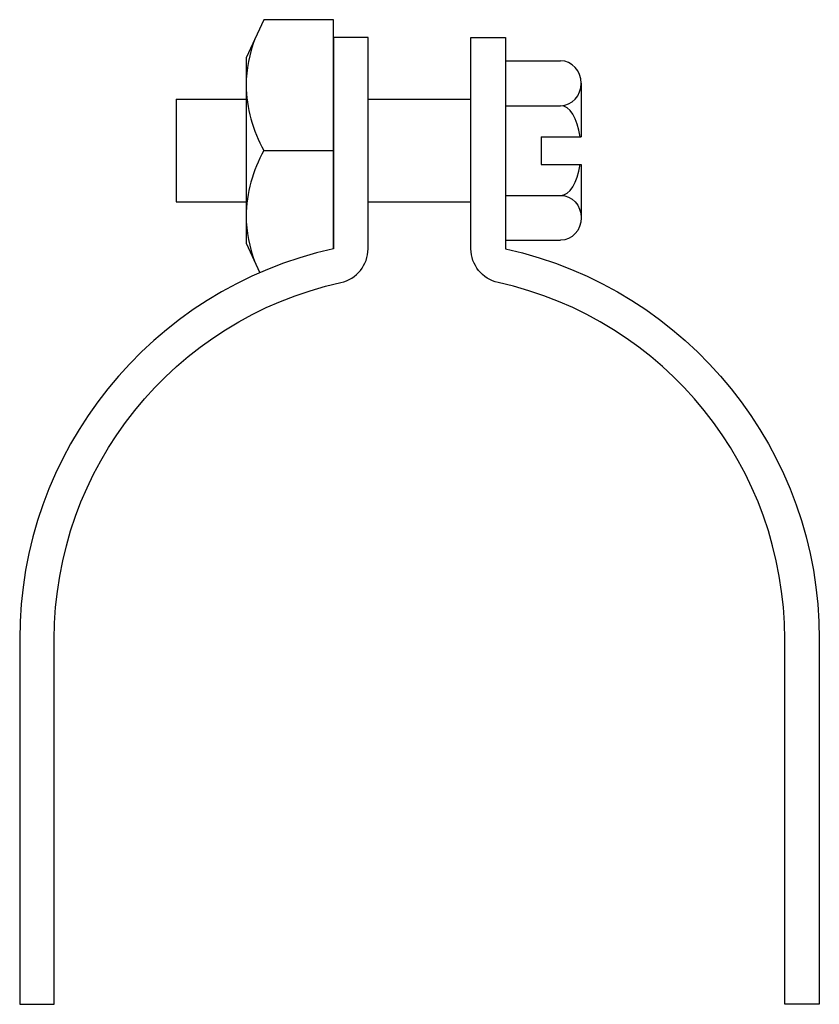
# Model space of a CAD drawing. Extents: x 11 to 205, y 20 to 260.
import ezdxf

# ---------------------------------------------------------------- set-up
doc = ezdxf.new("R2010")
doc.units = 0
doc.header["$MEASUREMENT"] = 0
doc.layers.get('0').update_dxf_attribs({"linetype": 'CONTINUOUS'})

msp = doc.modelspace()

# ---------------------------------------------------------------- linework, layer by layer
at = {"color": 7}
for p, q in [((128.89, 249.58), (128.89, 205.89)), ((128.89, 249.58), (142.32, 249.58)), ((147.33, 244.12), (147.33, 231.1)), ((48.72, 240.26), (65.71, 240.26)), ((48.72, 240.26), (48.72, 215.21)), ((95.42, 240.26), (120.48, 240.26)), ((128.89, 238.66), (142.32, 238.66)), ((137.55, 231.1), (137.55, 224.37)), ((137.55, 231.1), (147.33, 231.1)), ((137.55, 224.37), (147.33, 224.37)), ((147.33, 224.37), (147.33, 211.35)), ((128.89, 216.81), (142.32, 216.81)), ((48.72, 215.21), (65.71, 215.21)), ((95.42, 215.21), (120.48, 215.21)), ((128.89, 205.89), (142.32, 205.89))]:
    msp.add_line(p, q, dxfattribs=at)
msp.add_lwpolyline([(87.01, 203.81), (87.01, 259.6), (70.06, 259.6), (65.71, 250.28), (65.71, 205.19), (69.07, 197.99)], dxfattribs=at)
for points, knots in [([(87.01, 255.3), (87.01, 255.3), (95.42, 255.3), (95.42, 255.3), (95.42, 255.3), (95.42, 203.81), (95.42, 203.81), (95.42, 199.86), (92.68, 196.44), (88.82, 195.59), (48.05, 186.61), (19.01, 150.48), (19.01, 108.73), (19.01, 108.73), (19.01, 19.8), (19.01, 19.8), (19.01, 19.8), (10.59, 19.8), (10.59, 19.8), (10.59, 19.8), (10.59, 108.73), (10.59, 108.73), (10.59, 154.43), (42.38, 193.98), (87.01, 203.81), (87.01, 203.81), (87.01, 255.3), (87.01, 255.3)], [0, 0, 0, 0, 1, 1, 1, 2, 2, 2, 3, 3, 3, 4, 4, 4, 5, 5, 5, 6, 6, 6, 7, 7, 7, 8, 8, 8, 9, 9, 9, 9]), ([(67.88, 254.94), (66.52, 251.34), (65.79, 247.52), (65.71, 243.67), (65.82, 238.08), (67.32, 232.61), (70.06, 227.74), (70.06, 227.74), (87.01, 227.74), (87.01, 227.74)], [0, 0, 0, 0, 1, 1, 1, 2, 2, 2, 3, 3, 3, 3]), ([(128.89, 255.3), (128.89, 255.3), (120.48, 255.3), (120.48, 255.3), (120.48, 255.3), (120.48, 203.81), (120.48, 203.81), (120.48, 199.86), (123.22, 196.44), (127.08, 195.59), (167.85, 186.61), (196.89, 150.48), (196.89, 108.73), (196.89, 108.73), (196.89, 19.8), (196.89, 19.8), (196.89, 19.8), (205.31, 19.8), (205.31, 19.8), (205.31, 19.8), (205.31, 108.73), (205.31, 108.73), (205.31, 154.43), (173.52, 193.98), (128.89, 203.81), (128.89, 203.81), (128.89, 255.3), (128.89, 255.3)], [0, 0, 0, 0, 1, 1, 1, 2, 2, 2, 3, 3, 3, 4, 4, 4, 5, 5, 5, 6, 6, 6, 7, 7, 7, 8, 8, 8, 9, 9, 9, 9]), ([(142.32, 238.66), (145.09, 238.66), (147.33, 241.11), (147.33, 244.12), (147.33, 247.14), (145.09, 249.58), (142.32, 249.58)], [0, 0, 0, 0, 1, 1, 1, 2, 2, 2, 2]), ([(70.06, 227.74), (67.32, 222.86), (65.82, 217.39), (65.71, 211.8), (65.79, 207.95), (66.52, 204.14), (67.88, 200.53)], [0, 0, 0, 0, 1, 1, 1, 2, 2, 2, 2]), ([(142.32, 216.81), (145.09, 216.81), (147.33, 214.37), (147.33, 211.35), (147.33, 208.34), (145.09, 205.89), (142.32, 205.89)], [0, 0, 0, 0, 1, 1, 1, 2, 2, 2, 2])]:
    msp.add_open_spline(points, degree=3, knots=knots, dxfattribs=at)
for points in [[(147.09, 231.1), (146.42, 235.61), (144.5, 238.66), (142.32, 238.66)], [(142.32, 216.81), (144.5, 216.81), (146.42, 219.86), (147.09, 224.37)]]:
    msp.add_open_spline(points, degree=3, dxfattribs=at)

doc.saveas('drawing.dxf')
